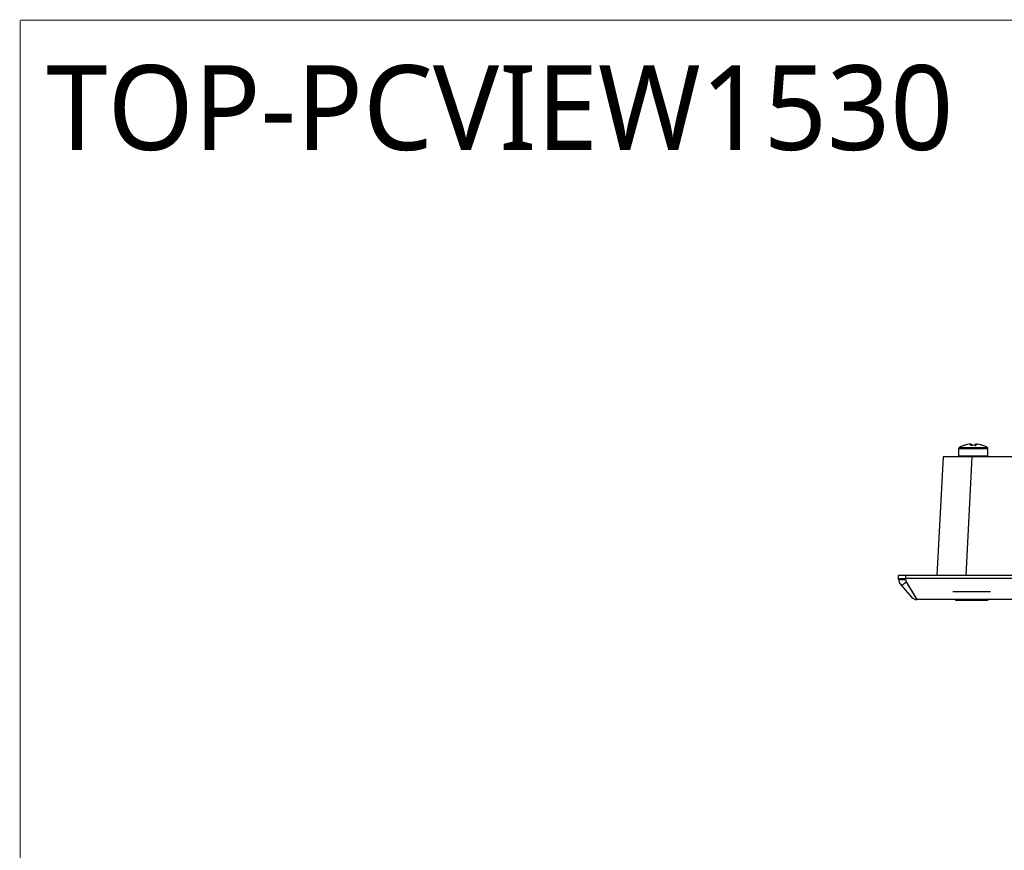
# Model space of a CAD drawing. Header units: millimetres. Extents: x -1194 to -5, y 44 to 885.
# Tile 11 of 37: x -1194 to -990, y 713 to 885. Entities that reach past the tile are written whole.
import ezdxf

# ---------------------------------------------------------------- set-up
doc = ezdxf.new("R2010")
doc.units = ezdxf.units.MM
doc.header["$LTSCALE"] = 23.1
doc.layers.get('0').update_dxf_attribs({"linetype": 'CONTINUOUS'})
for name, color, linetype in [('00_TOPPPC12-FORMAT', 7, 'CONTINUOUS'), ('FRONT_CASE_15_DM-SHAPE', 7, 'CONTINUOUS'), ('M3X8-SHAPE', 7, 'CONTINUOUS'), ('REAR_CASE-PC15-MIO5373-SHAPE', 7, 'CONTINUOUS'), ('USB_COVER_LOCK-RX-SHAPE', 7, 'CONTINUOUS'), ('USB_COVER_PACKING-SHAPE', 7, 'CONTINUOUS')]:
    doc.layers.add(name, color=color, linetype=linetype)
doc.styles.get("Standard").update_dxf_attribs({"font": 'malgun.ttf'})

msp = doc.modelspace()

# ---------------------------------------------------------------- linework, layer by layer
at = {"layer": '00_TOPPPC12-FORMAT', "color": 7, "linetype": 'Continuous', "const_width": 0.2}
for points in [[(-1193.786, 43.941), (-1193.786, 884.941)], [(-1193.786, 884.941), (-4.786, 884.941)]]:
    msp.add_lwpolyline(points, dxfattribs=at)
at = {"layer": 'FRONT_CASE_15_DM-SHAPE', "color": 7, "linetype": 'Continuous'}
for p, q in [((-1002.781, 794.561), (-1004.065, 770.061)), ((-651.244, 794.561), (-1002.781, 794.561)), ((-996.789, 794.561), (-998.073, 770.061)), ((-1011.985, 769.281), (-1012.012, 770.061)), ((-642.012, 770.061), (-1012.012, 770.061)), ((-1010.49, 769.404), (-1010.513, 770.061)), ((-1010.486, 769.22), (-1010.49, 769.404)), ((-643.534, 769.404), (-1010.49, 769.404)), ((-1008.166, 765.061), (-1010.359, 768.747)), ((-1011.478, 768.019), (-1009.285, 765.562)), ((-1008.72, 765.992), (-1009.965, 768.085)), ((-1008.518, 765.652), (-1008.72, 765.992)), ((-1008.166, 765.061), (-1008.171, 765.07)), ((-645.859, 765.061), (-1008.166, 765.061))]:
    msp.add_line(p, q, dxfattribs=at)
for points in [[(-1009.965, 768.085), (-1010.159, 768.412), (-1010.359, 768.747)], [(-1008.362, 765.39), (-1008.434, 765.511), (-1008.518, 765.652)]]:
    msp.add_lwpolyline(points, dxfattribs=at)
for centre, radius, start, end in [((-1009.986, 769.351), 2, 182, 221.75166), ((-1008.166, 766.561), 1.5, 221.75166, 270)]:
    msp.add_arc(centre, radius, start, end, dxfattribs=at)
for points, knots in [([(-1011.989, 769.404), (-1011.989, 769.401), (-1011.976, 769.397), (-1011.957, 769.394), (-1011.919, 769.39), (-1011.87, 769.388), (-1011.807, 769.385), (-1011.732, 769.384), (-1011.645, 769.383), (-1011.507, 769.382), (-1011.312, 769.383), (-1011.056, 769.388), (-1010.779, 769.395), (-1010.588, 769.401), (-1010.49, 769.404)], [0, 0, 0, 0, 0.0058937, 0.0206445, 0.0446611, 0.0777892, 0.1197572, 0.1701627, 0.2285432, 0.2943297, 0.4455647, 0.6180866, 0.8052891, 1, 1, 1, 1]), ([(-1011.985, 769.281), (-1011.985, 769.277), (-1011.975, 769.267), (-1011.936, 769.253), (-1011.852, 769.238), (-1011.716, 769.225), (-1011.531, 769.215), (-1011.307, 769.209), (-1011.051, 769.208), (-1010.774, 769.212), (-1010.583, 769.217), (-1010.486, 769.22)], [0, 0, 0, 0, 0.0087639, 0.0247698, 0.0828353, 0.1752387, 0.2989016, 0.4492648, 0.620665, 0.8066007, 1, 1, 1, 1]), ([(-1011.478, 768.019), (-1011.468, 768.008), (-1011.437, 768.006), (-1011.397, 768.015), (-1011.333, 768.039), (-1011.234, 768.09), (-1011.031, 768.215), (-1010.733, 768.434), (-1010.49, 768.634), (-1010.359, 768.747)], [0, 0, 0, 0, 0.0325708, 0.0586819, 0.0924761, 0.1833875, 0.3039351, 0.6193048, 1, 1, 1, 1]), ([(-1010.359, 768.747), (-1010.422, 768.853), (-1010.472, 769.015), (-1010.485, 769.179), (-1010.486, 769.22)], [0, 0, 0, 0, 0.7478953, 1, 1, 1, 1])]:
    msp.add_open_spline(points, degree=3, knots=knots, dxfattribs=at)
at = {"layer": 'M3X8-SHAPE', "color": 7, "linetype": 'Continuous'}
for p, q in [((-998.343, 796.954), (-998.343, 796.976)), ((-997.021, 796.954), (-997.021, 797.218)), ((-996.512, 796.981), (-996.99, 796.961)), ((-996.912, 797.126), (-996.912, 796.964)), ((-996.034, 796.961), (-996.512, 796.981)), ((-996.112, 796.964), (-996.112, 797.126)), ((-996.004, 797.218), (-996.004, 796.954)), ((-994.682, 796.976), (-994.682, 796.954)), ((-999.512, 794.761), (-999.512, 796.344)), ((-999.512, 796.344), (-993.512, 796.344)), ((-999.408, 796.519), (-993.616, 796.519)), ((-993.512, 794.761), (-993.512, 796.344)), ((-993.512, 794.761), (-999.512, 794.761))]:
    msp.add_line(p, q, dxfattribs=at)
for centre, radius, start, end in [((-996.512, 791.236), 6.025, 107.68583, 118.73026), ((-996.512, 791.236), 6.004, 94.85821, 107.75125), ((-998.312, 796.881), 0.1, 68.26756, 107.68583), ((-998.303, 796.857), 0.104, 107.67914, 112.45548), ((-996.512, 791.236), 6.004, 94.77711, 107.66853), ((-997.004, 797.119), 0.1, 94.78742, 99.6555), ((-996.512, 791.236), 5.74, 84.91839, 95.08161), ((-996.977, 796.843), 0.119, 107.27702, 111.57657), ((-996.512, 791.236), 6.004, 72.33147, 85.22289), ((-996.021, 797.12), 0.0996, 82.68119, 85.22051), ((-996.048, 796.843), 0.119, 68.42128, 72.72083), ((-996.021, 797.119), 0.101, 80.35055, 82.68114), ((-996.512, 791.236), 6.004, 72.24875, 85.14179), ((-994.712, 796.881), 0.1, 72.31417, 111.73235), ((-994.722, 796.857), 0.104, 67.5447, 72.32094), ((-996.512, 791.236), 6.025, 61.26974, 72.31417), ((-999.312, 796.344), 0.2, 118.73026, 180), ((-993.712, 796.344), 0.2, 0, 61.26974), ((-999.412, 794.761), 0.1, 180, 270), ((-993.612, 794.761), 0.1, 270, 0)]:
    msp.add_arc(centre, radius, start, end, dxfattribs=at)
for points, knots in [([(-996.912, 797.126), (-996.912, 797.141), (-996.919, 797.17), (-996.945, 797.202), (-996.978, 797.218), (-997.001, 797.22), (-997.012, 797.219)], [0, 0, 0, 0, 0.295493, 0.5540378, 0.7826438, 1, 1, 1, 1]), ([(-996.99, 796.961), (-996.992, 796.961), (-996.999, 796.96), (-997.007, 796.958), (-997.012, 796.957)], [0, 0, 0, 0, 0.2460507, 1, 1, 1, 1]), ([(-996.112, 797.126), (-996.112, 797.141), (-996.105, 797.17), (-996.079, 797.202), (-996.046, 797.218), (-996.023, 797.22), (-996.012, 797.219)], [0, 0, 0, 0, 0.2962043, 0.5538946, 0.7822785, 1, 1, 1, 1]), ([(-996.034, 796.961), (-996.033, 796.961), (-996.025, 796.96), (-996.018, 796.958), (-996.012, 796.957)], [0, 0, 0, 0, 0.2460056, 1, 1, 1, 1])]:
    msp.add_open_spline(points, degree=3, knots=knots, dxfattribs=at)
at = {"layer": 'REAR_CASE-PC15-MIO5373-SHAPE', "color": 7, "linetype": 'Continuous'}
for p, q in [((-1000.512, 794.661), (-1000.512, 794.561)), ((-1000.512, 794.661), (-653.512, 794.661)), ((-996.512, 794.661), (-996.512, 794.561))]:
    msp.add_line(p, q, dxfattribs=at)
at = {"layer": 'USB_COVER_LOCK-RX-SHAPE', "color": 7, "linetype": 'Continuous'}
for p, q in [((-1000.155, 764.961), (-993.569, 764.961)), ((-999.862, 765.061), (-999.862, 764.961)), ((-993.862, 765.061), (-993.862, 764.961))]:
    msp.add_line(p, q, dxfattribs=at)
for centre, start, end in [((-1000.155, 765.161), 210.17079, 270), ((-993.569, 765.161), 270, 329.82921)]:
    msp.add_arc(centre, 0.2, start, end, dxfattribs=at)
at = {"layer": 'USB_COVER_PACKING-SHAPE', "color": 7, "linetype": 'Continuous'}
msp.add_line((-1000.762, 766.711), (-992.962, 766.711), dxfattribs=at)

# ---------------------------------------------------------------- texts
msp.add_text('TOP-PCVIEW1530', height=17.55017).set_placement((-1188.408, 858.08))

doc.saveas('drawing.dxf')
